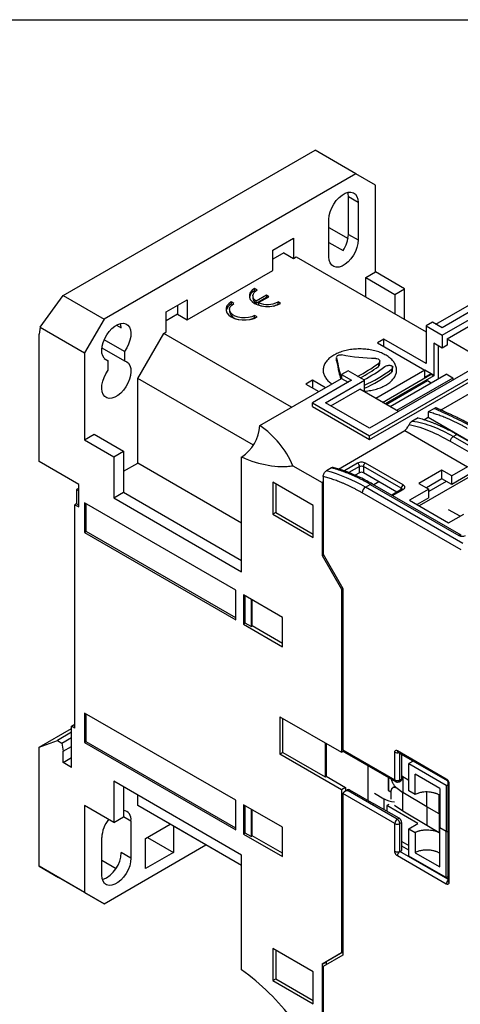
# Model space of a CAD drawing. Header units: inches. Extents: x 0.5 to 21.5, y 0.5 to 16.5.
# Tile 11 of 16: x 17 to 18.9, y 12.3 to 16.5. Entities that reach past the tile are written whole.
import ezdxf

# ---------------------------------------------------------------- set-up
doc = ezdxf.new("R2010")
doc.units = ezdxf.units.IN
doc.header["$LTSCALE"] = 2
doc.header["$MEASUREMENT"] = 0
doc.layers.add('TEXT', color=140, linetype='Continuous', lineweight=25)

msp = doc.modelspace()

# ---------------------------------------------------------------- linework, layer by layer
for p, q in [((17.1761, 15.3165), (18.2562, 15.9401)), ((18.4314, 15.8389), (18.2562, 15.9401)), ((18.4314, 15.8389), (17.3513, 15.2154)), ((18.515, 15.7907), (18.4314, 15.8389)), ((18.515, 15.4178), (18.515, 15.7907)), ((18.4412, 15.716), (18.3994, 15.7401)), ((18.3994, 15.5793), (18.3994, 15.7401)), ((18.4412, 15.716), (18.4412, 15.5552)), ((18.3159, 15.4829), (18.3159, 15.6436)), ((18.3159, 15.6083), (18.3976, 15.5611)), ((18.0751, 15.5111), (18.1642, 15.5625)), ((18.1642, 15.5625), (18.1642, 15.4757)), ((18.3159, 15.5444), (18.3762, 15.5096)), ((18.3994, 15.5793), (18.4412, 15.5552)), ((18.0751, 15.4243), (18.0751, 15.5111)), ((18.1224, 15.4998), (18.0751, 15.4725)), ((18.1224, 15.4998), (18.1642, 15.4757)), ((18.1642, 15.4757), (18.1753, 15.4821)), ((18.1753, 15.4821), (18.7321, 15.1607)), ((17.7076, 15.2121), (18.0751, 15.4243)), ((18.4732, 15.3937), (18.515, 15.4178)), ((18.6402, 15.3455), (18.515, 15.4178)), ((18.4732, 15.3102), (18.4732, 15.3937)), ((18.4732, 15.3937), (18.5985, 15.3214)), ((18.7739, 15.1945), (19.1109, 15.389)), ((18.0083, 15.3407), (17.9972, 15.3471)), ((17.9972, 15.3471), (17.9972, 15.3375)), ((18.0007, 15.3354), (17.9972, 15.3375)), ((18.5985, 15.3214), (18.6402, 15.3455)), ((18.6402, 15.2137), (18.6402, 15.3455)), ((17.0778, 15.1804), (17.1761, 15.3165)), ((17.1761, 15.3165), (17.3513, 15.2154)), ((17.6185, 15.2475), (17.7076, 15.2989)), ((17.7076, 15.2989), (17.7076, 15.2121)), ((17.9081, 15.2828), (17.8969, 15.2893)), ((17.8969, 15.2893), (17.8969, 15.2796)), ((17.9898, 15.315), (17.9898, 15.3053)), ((18.0473, 15.3182), (18.0031, 15.2927)), ((18.0473, 15.3085), (18.0031, 15.283)), ((18.0031, 15.283), (18.0031, 15.2927)), ((18.0142, 15.2863), (18.0584, 15.3118)), ((18.0584, 15.3118), (18.0473, 15.3182)), ((18.0473, 15.3182), (18.0473, 15.3085)), ((18.05, 15.3069), (18.0473, 15.3085)), ((18.1085, 15.2828), (18.0974, 15.2893)), ((18.0974, 15.2796), (18.0974, 15.2893)), ((18.5985, 15.3214), (18.5985, 15.2378)), ((17.6185, 15.1607), (17.6185, 15.2475)), ((17.6659, 15.2748), (17.6659, 15.2362)), ((17.8896, 15.2571), (17.8896, 15.2475)), ((17.9005, 15.2776), (17.8969, 15.2796)), ((18.0142, 15.2863), (18.0142, 15.2766)), ((18.0995, 15.2784), (18.0974, 15.2796)), ((18.9687, 15.2748), (18.8017, 15.1784)), ((17.3513, 15.2154), (17.2678, 15.0707)), ((17.6659, 15.2362), (17.6185, 15.2089)), ((17.6659, 15.2362), (17.7076, 15.2121)), ((18.0083, 15.225), (17.9972, 15.2314)), ((17.9972, 15.2218), (17.9972, 15.2314)), ((17.9993, 15.2205), (17.9972, 15.2218)), ((18.8017, 15.1463), (18.9687, 15.2427)), ((18.8223, 15.1305), (18.9687, 15.2151)), ((17.0778, 15.1804), (17.0729, 15.1511)), ((17.0778, 15.1804), (17.2678, 15.0707)), ((17.4042, 15.1896), (17.4251, 15.1776)), ((18.7599, 15.2025), (18.7321, 15.1864)), ((18.7321, 15.1864), (18.8017, 15.1463)), ((18.7321, 15.1864), (18.7321, 15.0257)), ((18.8017, 15.1784), (18.7599, 15.2025)), ((17.0729, 14.6046), (17.0729, 15.1511)), ((17.439, 15.0773), (17.3521, 15.1274)), ((17.4961, 14.9614), (17.6074, 15.1543)), ((17.6074, 15.1543), (17.6185, 15.1607)), ((18.1558, 14.8377), (17.6074, 15.1543)), ((18.4899, 14.7156), (19.2137, 15.1334)), ((19.158, 15.1334), (18.4899, 14.7477)), ((18.5511, 15.1302), (18.5233, 15.1141)), ((18.7321, 15.0257), (18.5511, 15.1302)), ((18.5511, 15.098), (18.5511, 15.1302)), ((18.8017, 15.1463), (18.8017, 15.0916)), ((18.8223, 15.1305), (18.9876, 15.035)), ((18.8223, 15.1305), (18.8223, 15.1035)), ((17.3423, 15.0926), (17.439, 15.0368)), ((18.4899, 14.6995), (19.2137, 15.1173)), ((18.5233, 15.1141), (18.7265, 14.9968)), ((18.7655, 15.1125), (18.7655, 14.9743)), ((18.8017, 15.0916), (18.7655, 15.1125)), ((18.7861, 14.9605), (18.7861, 15.1006)), ((18.8223, 15.1035), (18.8017, 15.0916)), ((17.2678, 15.0707), (17.2678, 14.6978)), ((17.3521, 15.0471), (17.3694, 15.0371)), ((17.3694, 14.9966), (17.3694, 15.0371)), ((17.439, 15.0773), (17.439, 15.0368)), ((18.3477, 15.0511), (18.3477, 15.038)), ((18.3479, 15.0492), (18.348, 15.0511)), ((18.3479, 15.0361), (18.3479, 15.0492)), ((18.3479, 15.038), (18.3479, 15.0361)), ((18.398, 14.9936), (18.3702, 14.9775)), ((18.4676, 14.9534), (18.398, 14.9936)), ((18.7265, 14.9968), (18.5163, 14.8754)), ((18.5275, 15.0256), (18.5275, 15.0126)), ((18.5332, 15.0222), (18.5332, 15.0352)), ((18.5832, 15.0001), (18.5832, 14.9869)), ((18.5889, 14.9959), (18.5889, 15.0091)), ((18.7265, 14.9646), (18.7265, 14.9968)), ((18.7544, 14.9807), (18.7265, 14.9968)), ((17.9921, 14.675), (17.4961, 14.9614)), ((17.4961, 14.5981), (17.4961, 14.9614)), ((18.0192, 14.7588), (18.3702, 14.9614)), ((18.2449, 14.9534), (18.2171, 14.9373)), ((18.412, 14.9534), (18.2449, 14.857)), ((18.3006, 14.9212), (18.2449, 14.9534)), ((18.2449, 14.9534), (18.2449, 14.9212)), ((18.3006, 14.857), (18.4676, 14.9534)), ((18.3692, 14.9605), (18.3688, 14.9614)), ((18.3688, 14.9614), (18.3688, 14.9606)), ((18.3702, 14.9775), (18.412, 14.9534)), ((18.3702, 14.9775), (18.3702, 14.9614)), ((18.3702, 14.9614), (18.398, 14.9454)), ((18.4676, 14.9035), (18.4676, 14.9534)), ((18.5454, 14.8586), (18.7543, 14.9792)), ((18.7655, 14.9727), (18.5566, 14.8521)), ((18.5608, 14.8497), (18.7377, 14.9518)), ((18.5775, 14.8401), (18.8184, 14.9791)), ((18.8462, 14.963), (18.6053, 14.824)), ((18.7544, 14.9807), (18.7265, 14.9646)), ((18.7377, 14.9518), (18.7543, 14.9421)), ((18.7543, 14.9792), (18.7544, 14.9807)), ((18.7543, 14.9792), (18.7655, 14.9727)), ((18.7655, 14.9743), (18.7544, 14.9807)), ((18.7655, 14.9743), (18.7655, 14.9727)), ((18.7975, 14.8272), (19.0314, 14.9622)), ((18.8462, 14.963), (18.8184, 14.9791)), ((18.8498, 14.9554), (18.8462, 14.963)), ((18.2171, 14.9373), (18.2727, 14.9052)), ((18.3245, 14.8432), (18.4483, 14.9146)), ((18.6137, 14.8192), (18.4483, 14.9146)), ((18.2449, 14.857), (18.4899, 14.7156)), ((18.2449, 14.8409), (18.2449, 14.857)), ((18.2449, 14.8409), (18.4899, 14.6995)), ((18.4899, 14.7477), (18.3006, 14.857)), ((18.7678, 14.8326), (18.7414, 14.8173)), ((18.8183, 14.8153), (18.7975, 14.8272)), ((18.6978, 14.7922), (18.6714, 14.7769)), ((18.7228, 14.7841), (18.741, 14.7946)), ((18.7414, 14.8173), (18.741, 14.7946)), ((18.741, 14.7946), (19.2541, 14.4984)), ((17.2678, 14.6978), (17.3095, 14.7219)), ((17.2678, 14.6978), (17.393, 14.6255)), ((17.3095, 14.7219), (17.4348, 14.6496)), ((18.3563, 14.5726), (18.6416, 14.7373)), ((18.4899, 14.6995), (18.4899, 14.7156)), ((18.6416, 14.7373), (18.9097, 14.5825)), ((18.8488, 14.7122), (18.8644, 14.7212)), ((19.2285, 14.493), (18.8488, 14.7122)), ((18.8644, 14.7212), (19.258, 14.494)), ((18.8352, 14.6921), (19.2123, 14.4743)), ((17.393, 14.6255), (17.4348, 14.6496)), ((17.393, 14.6255), (17.393, 14.4487)), ((17.4348, 14.6496), (17.4348, 14.4728)), ((17.9415, 14.1321), (17.9415, 14.6242)), ((17.2427, 14.5065), (17.0729, 14.6046)), ((17.4348, 14.5628), (17.4961, 14.5981)), ((17.9415, 14.341), (17.4961, 14.5981)), ((18.1615, 14.5869), (18.2867, 14.5147)), ((18.3264, 14.5778), (18.3048, 14.5653)), ((18.4384, 14.5979), (18.3818, 14.5653)), ((18.4468, 14.5836), (18.4007, 14.5571)), ((18.4468, 14.5565), (18.4468, 14.5836)), ((18.6258, 14.4899), (18.4635, 14.5836)), ((18.4635, 14.5836), (18.4635, 14.5564)), ((18.6341, 14.5042), (18.4718, 14.5979)), ((18.9097, 14.5825), (18.8421, 14.5435)), ((18.2909, 14.5406), (18.2909, 14.2069)), ((18.4468, 14.5565), (18.4281, 14.5457)), ((18.6068, 14.4731), (18.4635, 14.5564)), ((18.8003, 14.5676), (18.7017, 14.5106)), ((18.9117, 14.5355), (18.7023, 14.4147)), ((18.8003, 14.5299), (18.7343, 14.4918)), ((18.8421, 14.5435), (18.8003, 14.5676)), ((18.8003, 14.5299), (18.8003, 14.5676)), ((18.8421, 14.5057), (18.8003, 14.5299)), ((18.9261, 14.5542), (18.8421, 14.5057)), ((18.8421, 14.5057), (18.8421, 14.5435)), ((17.2427, 14.4899), (17.2329, 14.4843)), ((17.2427, 14.4101), (17.2427, 14.5065)), ((18.0751, 14.5163), (18.0751, 14.3788)), ((18.2477, 14.4166), (18.0751, 14.5163)), ((18.0873, 14.5092), (18.0873, 14.3858)), ((18.2909, 14.5171), (18.2867, 14.5147)), ((18.2867, 14.5147), (18.2867, 14.202)), ((18.4718, 14.4946), (18.493, 14.5068)), ((18.8894, 14.2535), (18.4718, 14.4946)), ((18.493, 14.5068), (18.8727, 14.2876)), ((18.8825, 14.2886), (18.5028, 14.5078)), ((18.5302, 14.5176), (18.508, 14.5048)), ((18.6256, 14.4837), (18.6258, 14.4899)), ((18.7017, 14.5106), (18.7435, 14.4865)), ((18.8179, 14.5197), (18.7437, 14.4769)), ((17.2427, 14.4786), (17.2329, 14.4843)), ((17.2329, 14.4843), (17.2329, 14.4237)), ((17.393, 14.4487), (17.4348, 14.4728)), ((17.393, 14.4487), (17.9415, 14.1321)), ((17.4348, 14.4728), (17.9415, 14.1803)), ((18.882, 14.2256), (18.4579, 14.4705)), ((18.6282, 14.4855), (18.5848, 14.4605)), ((18.5883, 14.4585), (18.6341, 14.4849)), ((18.7435, 14.4865), (18.6606, 14.4387)), ((18.7446, 14.4494), (18.6934, 14.4198)), ((18.7446, 14.4494), (18.7435, 14.4865)), ((17.2329, 14.4237), (17.226, 14.4197)), ((17.226, 13.4617), (17.226, 14.4197)), ((17.226, 14.4197), (17.2427, 14.4101)), ((17.2427, 14.418), (17.2329, 14.4237)), ((17.9164, 14.0533), (17.2678, 14.4278)), ((17.2678, 14.4278), (17.2678, 14.3008)), ((17.2746, 14.3047), (17.2746, 14.4238)), ((18.2477, 14.2792), (18.2477, 14.4166)), ((18.6606, 14.4387), (18.8288, 14.3416)), ((18.0873, 14.3858), (18.0751, 14.3788)), ((18.0751, 14.3788), (18.2477, 14.2792)), ((18.0873, 14.3858), (18.2477, 14.2932)), ((18.8776, 14.3698), (18.8281, 14.3981)), ((18.8288, 14.3416), (18.8936, 14.379)), ((17.2746, 14.3047), (17.2678, 14.3008)), ((17.2678, 14.3008), (17.9164, 13.9263)), ((17.9164, 13.9342), (17.2746, 14.3047)), ((18.2919, 14.205), (18.2867, 14.202)), ((18.2867, 14.202), (18.3702, 14.0574)), ((18.2909, 14.2069), (18.3758, 14.0598)), ((17.9164, 13.9263), (17.9164, 14.0533)), ((18.1169, 13.936), (17.9498, 14.0324)), ((17.9498, 14.0324), (17.9498, 13.907)), ((17.9567, 13.911), (17.9567, 14.0285)), ((18.3754, 14.0604), (18.3702, 14.0574)), ((18.3702, 14.0574), (18.3702, 13.3574)), ((18.3758, 14.0598), (18.3758, 13.3679)), ((17.9817, 14.014), (17.9817, 13.8965)), ((17.987, 13.8996), (17.987, 14.0109)), ((17.9567, 13.911), (17.9498, 13.907)), ((17.9498, 13.907), (18.1169, 13.8106)), ((17.9817, 13.8965), (17.9567, 13.911)), ((17.9817, 13.8965), (17.987, 13.8996)), ((18.1169, 13.8247), (17.987, 13.8996)), ((18.1169, 13.8106), (18.1169, 13.936)), ((17.9164, 13.1516), (17.2678, 13.526)), ((17.2678, 13.526), (17.2678, 13.3991)), ((17.2746, 13.403), (17.2746, 13.5221)), ((17.2121, 13.4698), (17.226, 13.4778)), ((18.1057, 13.51), (18.3702, 13.3574)), ((18.1057, 13.51), (18.1057, 13.3493)), ((18.1179, 13.3563), (18.1179, 13.503)), ((17.0729, 13.3798), (17.2121, 13.4601)), ((17.2121, 13.4433), (17.1515, 13.4083)), ((17.2121, 13.293), (17.2121, 13.4698)), ((17.226, 13.4617), (17.2121, 13.4698)), ((17.0729, 13.3798), (17.1515, 13.4083)), ((17.1515, 13.4083), (17.171, 13.3971)), ((17.171, 13.3971), (17.2121, 13.4208)), ((17.171, 13.3971), (17.1759, 13.3621)), ((17.2746, 13.403), (17.2678, 13.3991)), ((17.2678, 13.3991), (17.9164, 13.0246)), ((17.9164, 13.0325), (17.2746, 13.403)), ((18.2988, 13.3986), (18.2988, 13.2519)), ((18.3034, 13.3959), (18.3034, 13.2545)), ((17.0729, 12.8686), (17.0729, 13.3798)), ((17.1759, 13.3621), (17.2121, 13.383)), ((17.1759, 13.3139), (17.1759, 13.3621)), ((18.1179, 13.3563), (18.1057, 13.3493)), ((18.3702, 13.1966), (18.1057, 13.3493)), ((18.1179, 13.3563), (18.2988, 13.2519)), ((18.3702, 13.3574), (18.378, 13.3619)), ((18.3758, 13.3675), (18.5981, 13.2391)), ((18.3826, 13.3582), (18.6013, 13.2319)), ((18.5981, 13.2391), (18.5981, 13.3581)), ((18.6092, 13.3645), (18.8188, 13.2435)), ((18.6125, 13.3573), (18.8221, 13.2363)), ((18.62, 13.2389), (18.62, 13.353)), ((18.6275, 13.2427), (18.6275, 13.3486)), ((17.1759, 13.3139), (17.2121, 13.3348)), ((17.2121, 13.293), (17.1759, 13.3139)), ((18.6769, 13.3201), (18.6583, 13.309)), ((18.6583, 13.309), (18.8188, 13.2163)), ((18.6583, 13.1921), (18.6583, 13.309)), ((18.4829, 13.3003), (18.4829, 13.1506)), ((18.791, 13.2023), (18.6852, 13.2634)), ((18.6852, 13.1766), (18.6852, 13.2634)), ((17.9415, 12.9169), (17.393, 13.2335)), ((17.393, 13.2335), (17.393, 13.0567)), ((18.2988, 13.2519), (18.3034, 13.2545)), ((18.3034, 13.2545), (18.3869, 13.2063)), ((18.5691, 13.2505), (18.5691, 13.1965)), ((18.5725, 13.1917), (18.5725, 13.2485)), ((18.6162, 13.2315), (18.624, 13.2353)), ((18.62, 13.2389), (18.6275, 13.2427)), ((18.6583, 13.2367), (18.6275, 13.2545)), ((18.6327, 13.2515), (18.6327, 13.1854)), ((18.8253, 13.2307), (18.8253, 12.8054)), ((18.8299, 13.2242), (18.8299, 12.799)), ((17.4348, 13.2094), (17.4348, 13.0808)), ((18.3869, 13.2063), (18.3702, 13.1966)), ((18.3702, 13.1966), (18.3702, 12.4966)), ((18.5981, 13.0518), (18.3758, 13.1801)), ((18.3758, 13.1797), (18.3758, 12.4878)), ((18.3956, 13.1971), (18.3818, 13.1886)), ((18.3869, 13.2063), (18.3869, 13.1917)), ((18.4036, 13.1964), (18.3976, 13.1927)), ((18.6088, 13.0708), (18.3976, 13.1927)), ((18.4036, 13.1964), (18.5086, 13.1358)), ((18.5108, 13.1821), (18.5517, 13.1584)), ((18.5829, 13.1857), (18.5725, 13.1917)), ((18.5829, 13.1558), (18.5829, 13.1888)), ((18.5992, 13.2115), (18.5902, 13.2063)), ((18.6078, 13.2032), (18.6327, 13.1854)), ((18.7353, 13.1241), (18.6327, 13.1854)), ((18.6327, 13.1045), (18.6327, 13.1854)), ((18.6852, 13.1766), (18.6583, 13.1921)), ((18.7353, 13.1241), (18.7353, 13.1871)), ((18.791, 13.2023), (18.791, 13.0341)), ((18.8188, 13.2163), (18.8253, 13.2165)), ((18.8188, 13.2163), (18.8188, 13.018)), ((17.4961, 13.129), (17.4961, 13.174)), ((17.9164, 13.0246), (17.9164, 13.1516)), ((18.6162, 13.0751), (18.5086, 13.1358)), ((18.5517, 13.1584), (18.5517, 13.1115)), ((18.7882, 13.0936), (18.7882, 13.1745)), ((17.393, 13.0567), (17.2678, 13.129)), ((17.2678, 13.129), (17.2678, 12.7561)), ((17.9415, 12.8719), (17.4961, 13.129)), ((17.6074, 13.0647), (17.4961, 13.129)), ((18.1169, 13.0359), (17.9498, 13.1323)), ((17.9498, 13.1323), (17.9498, 13.0069)), ((17.9567, 13.0109), (17.9567, 13.1284)), ((17.9817, 13.1139), (17.9817, 12.9964)), ((17.987, 12.9995), (17.987, 13.1108)), ((18.5726, 13.134), (18.5641, 13.129)), ((18.6969, 13.0524), (18.5641, 13.129)), ((18.5641, 13.129), (18.5641, 13.1045)), ((18.6327, 13.1045), (18.5972, 13.1298)), ((18.7353, 13.0432), (18.6327, 13.1045)), ((18.7882, 13.0936), (18.7353, 13.1241)), ((18.7353, 13.1241), (18.7353, 13.0432)), ((18.791, 13.0912), (18.7882, 13.0936)), ((18.7882, 13.0936), (18.7882, 13.0126)), ((18.7882, 13.0936), (18.791, 13.0919)), ((17.393, 13.0567), (17.4348, 13.0808)), ((17.4348, 13.0824), (17.4668, 13.0639)), ((17.4668, 13.0639), (17.4668, 12.9032)), ((17.9415, 12.8718), (17.6074, 13.0647)), ((18.5981, 12.9328), (18.5981, 13.0518)), ((18.6088, 13.0708), (18.6162, 13.0751)), ((18.6275, 13.0559), (18.62, 13.0515)), ((18.62, 12.9326), (18.62, 13.0515)), ((18.6275, 12.9369), (18.6275, 13.0559)), ((18.6583, 13.0293), (18.6969, 13.0524)), ((17.5295, 12.9875), (17.6353, 13.0486)), ((17.6492, 13.0406), (17.6492, 12.9281)), ((17.9567, 13.0109), (17.9498, 13.0069)), ((17.9817, 12.9964), (17.9567, 13.0109)), ((18.1169, 12.9105), (18.1169, 13.0359)), ((18.6583, 12.9125), (18.6583, 13.0293)), ((18.6583, 13.0293), (18.6852, 13.0137)), ((18.6852, 13.0137), (18.6852, 12.9269)), ((18.7882, 13.0126), (18.7353, 13.0432)), ((18.8188, 13.018), (18.791, 13.0341)), ((18.791, 12.8659), (18.791, 13.0341)), ((18.8188, 13.018), (18.8253, 13.0182)), ((18.8188, 12.8198), (18.8188, 13.018)), ((17.3415, 12.8308), (17.3415, 12.9916)), ((17.5295, 12.859), (17.5295, 12.9875)), ((17.5378, 12.9924), (17.6492, 12.9281)), ((17.9498, 13.0069), (18.1169, 12.9105)), ((17.9817, 12.9964), (17.987, 12.9995)), ((18.1169, 12.9245), (17.987, 12.9995)), ((18.6275, 12.9752), (18.6583, 12.9575)), ((17.3513, 12.7079), (17.7884, 12.9602)), ((17.4668, 12.9032), (17.4251, 12.9273)), ((17.6492, 12.9281), (17.5295, 12.859)), ((18.62, 12.9326), (18.6275, 12.9369)), ((18.8253, 12.814), (18.62, 12.9326)), ((18.6583, 12.9376), (18.6275, 12.9553)), ((18.6852, 12.9269), (18.791, 12.8659)), ((18.791, 12.9235), (18.7882, 12.9258)), ((17.3415, 12.8951), (17.4031, 12.8596)), ((17.9415, 12.4248), (17.9415, 12.9169)), ((18.8188, 12.7925), (18.6092, 12.9135)), ((18.8188, 12.8198), (18.6583, 12.9125)), ((17.2678, 12.7561), (17.0729, 12.8686)), ((17.0729, 12.8686), (17.1564, 12.8204)), ((17.3513, 12.7079), (17.1564, 12.8204)), ((18.8253, 12.8235), (18.8188, 12.8198)), ((17.2678, 12.7561), (17.3513, 12.7079)), ((18.2477, 12.4162), (18.0751, 12.5159)), ((18.0751, 12.5159), (18.0751, 12.3785)), ((18.0873, 12.5089), (18.0873, 12.3855)), ((18.3702, 12.4966), (18.2867, 12.4484)), ((18.3758, 12.4878), (18.2909, 12.4388)), ((18.3758, 12.4998), (18.3034, 12.458)), ((18.3758, 12.4998), (18.3702, 12.4966)), ((18.2867, 12.4484), (18.3034, 12.458)), ((18.2867, 12.4484), (18.2867, 12.1358)), ((18.2909, 12.4388), (18.2909, 12.105)), ((18.3034, 12.458), (18.3034, 12.446)), ((18.0751, 12.3785), (18.0873, 12.3855)), ((18.0751, 12.3785), (18.2477, 12.2788)), ((18.0873, 12.3855), (18.2477, 12.2929)), ((18.2477, 12.2788), (18.2477, 12.4162))]:
    msp.add_line(p, q)
at = {"flags": 128}
for points in [[(18.3159, 15.6436), (18.3173, 15.6595), (18.3213, 15.6762), (18.3279, 15.6931), (18.3366, 15.7094), (18.3472, 15.7244), (18.3592, 15.7374), (18.372, 15.748), (18.3851, 15.7555), (18.3979, 15.7598), (18.4099, 15.7605), (18.4205, 15.7578), (18.4292, 15.7516), (18.4358, 15.7423), (18.4398, 15.7302), (18.4412, 15.716)], [(18.3994, 15.7401), (18.3981, 15.7543), (18.3967, 15.7595)], [(18.4412, 15.5552), (18.4398, 15.5394), (18.4358, 15.5227), (18.4292, 15.5058), (18.4205, 15.4895), (18.4099, 15.4745), (18.3979, 15.4614), (18.3851, 15.4509), (18.372, 15.4434), (18.3592, 15.4391), (18.3472, 15.4383), (18.3366, 15.4411), (18.3279, 15.4473), (18.3213, 15.4566), (18.3173, 15.4687), (18.3159, 15.4829)], [(17.9972, 15.3471), (17.9862, 15.3392), (17.9785, 15.33), (17.9746, 15.3201), (17.9746, 15.3099), (17.9785, 15.3), (17.9862, 15.2908), (17.9972, 15.2828), (18.0109, 15.2765), (18.0268, 15.2721), (18.044, 15.2698), (18.0616, 15.2698), (18.0788, 15.2721), (18.0947, 15.2765), (18.1085, 15.2828)], [(18.0031, 15.2927), (17.9969, 15.2982), (17.9926, 15.3043), (17.9903, 15.3107), (17.99, 15.3173), (17.9917, 15.3237), (17.9954, 15.3299), (18.001, 15.3357), (18.0083, 15.3407)], [(17.8969, 15.2893), (17.8859, 15.2813), (17.8783, 15.2721), (17.8744, 15.2622), (17.8744, 15.252), (17.8783, 15.2421), (17.8859, 15.2329), (17.8969, 15.225), (17.9107, 15.2186), (17.9266, 15.2142), (17.9438, 15.212), (17.9614, 15.212), (17.9786, 15.2142), (17.9945, 15.2186), (18.0083, 15.225)], [(17.9972, 15.2314), (17.9852, 15.226), (17.9714, 15.2224), (17.9564, 15.2208), (17.9413, 15.2214), (17.9268, 15.224), (17.9138, 15.2285), (17.903, 15.2347), (17.8952, 15.2422), (17.8906, 15.2506), (17.8897, 15.2593), (17.8925, 15.2679), (17.8987, 15.2759), (17.9081, 15.2828)], [(18.0142, 15.2766), (18.0238, 15.2731), (18.0293, 15.2716)], [(17.9761, 15.2137), (17.9852, 15.2164), (17.9972, 15.2218)], [(17.3694, 15.0371), (17.3595, 15.0408), (17.3516, 15.0477), (17.3458, 15.0575), (17.3424, 15.0698), (17.3416, 15.084), (17.3434, 15.0997), (17.3477, 15.116), (17.3544, 15.1325), (17.3631, 15.1482), (17.3736, 15.1628), (17.3853, 15.1754), (17.3978, 15.1856), (17.4106, 15.193), (17.4231, 15.1972), (17.4348, 15.1981), (17.4452, 15.1956), (17.454, 15.1899), (17.4606, 15.1812), (17.465, 15.1698), (17.4668, 15.1563), (17.466, 15.1411), (17.4626, 15.1249), (17.4568, 15.1085), (17.4488, 15.0923), (17.439, 15.0773)], [(17.4251, 15.1776), (17.4237, 15.1916), (17.4224, 15.197)], [(17.439, 15.0368), (17.4488, 15.0331), (17.4568, 15.0262), (17.4626, 15.0164), (17.466, 15.0041), (17.4668, 14.9899), (17.465, 14.9742), (17.4606, 14.9579), (17.454, 14.9414), (17.4452, 14.9256), (17.4348, 14.9111), (17.4231, 14.8985), (17.4106, 14.8883), (17.3978, 14.8809), (17.3853, 14.8767), (17.3736, 14.8758), (17.3631, 14.8783), (17.3544, 14.884), (17.3477, 14.8927), (17.3434, 14.904), (17.3416, 14.9176), (17.3424, 14.9328), (17.3458, 14.949), (17.3516, 14.9654), (17.3595, 14.9816), (17.3694, 14.9966)], [(18.3844, 14.5634), (18.3835, 14.5642), (18.3818, 14.5653)], [(17.4668, 12.9032), (17.4655, 12.8873), (17.4614, 12.8706), (17.4549, 12.8537), (17.4461, 12.8374), (17.4355, 12.8224), (17.4235, 12.8094), (17.4107, 12.7989), (17.3976, 12.7913), (17.3848, 12.787), (17.3729, 12.7863), (17.3623, 12.7891), (17.3535, 12.7952), (17.347, 12.8046), (17.3429, 12.8166), (17.3415, 12.8308)]]:
    msp.add_lwpolyline(points, dxfattribs=at)
for centre, radius, start, end in [((18.2678, 15.5845), 0.1317, 325.3395, 357.7352), ((18.014, 15.3005), 0.0406, 114.4853, 166.2721), ((18.0181, 15.3071), 0.0284, 183.4806, 237.8894), ((18.0526, 15.3767), 0.0982, 247.0108, 297.1382), ((17.9138, 15.2427), 0.0406, 114.4853, 166.2721), ((17.9333, 15.2586), 0.045, 194.2731, 264.7231), ((18.0589, 15.3488), 0.0792, 282.6922, 299.0537), ((18.1544, 15.5235), 0.6222, 297.1954, 306.8473), ((18.1385, 15.5362), 0.6523, 298.5649, 306.6059), ((18.1843, 15.5062), 0.6182, 296.9523, 306.8829), ((18.2297, 15.4669), 0.5855, 293.9761, 307.133), ((18.2221, 15.4669), 0.6006, 294.1287, 306.952), ((17.8504, 14.7665), 0.169, 302.6055, 357.3945), ((17.7956, 14.4289), 0.3985, 23.3576, 55.8747), ((18.8655, 14.6863), 0.0308, 122.9337, 169.184), ((18.4286, 14.5826), 0.0182, 3.2297, 57.3477), ((18.4816, 14.5826), 0.0182, 122.6523, 176.7703), ((18.1225, 13.9022), 0.6877, 59.478, 74.6342), ((18.4881, 14.4691), 0.0303, 122.6055, 177.3945), ((18.4987, 14.4993), 0.00946, 64.1284, 127.1821), ((18.644, 14.4889), 0.0182, 122.6523, 176.7703), ((18.6307, 14.4802), 0.00583, 53.7667, 114.9229), ((18.8784, 14.2798), 0.00973, 65.1767, 126.2242), ((18.6092, 13.3797), 0.0243, 242.6789, 283.0295), ((18.6167, 13.3636), 0.00758, 172.8844, 235.8034), ((18.6058, 13.2383), 0.0078, 173.8407, 234.6923), ((18.6092, 13.2607), 0.0243, 242.6993, 296.146), ((18.612, 13.2382), 0.00802, 302.3403, 4.7414), ((18.8263, 13.2426), 0.00757, 172.8551, 236.0989), ((18.8329, 13.2312), 0.00756, 183.7666, 247.1633), ((17.4288, 13.0704), 0.0385, 350.2268, 81.0963), ((17.4772, 12.9853), 0.1358, 141.6354, 177.3364), ((18.6224, 13.0506), 0.0243, 123.85, 177.3048), ((18.6092, 13.0734), 0.0243, 242.6993, 296.146), ((18.5942, 13.0495), 0.0258, 4.4698, 55.5302), ((17.2985, 12.9294), 0.1266, 291.1866, 359.0244), ((18.6092, 12.9544), 0.0243, 242.6993, 296.146), ((18.6335, 12.9124), 0.0243, 123.85, 177.3048), ((18.8431, 12.7914), 0.0243, 136.9708, 177.3248), ((18.8329, 12.8059), 0.00758, 184.1998, 247.1204), ((17.3286, 11.5828), 1.0414, 36.8961, 53.9531)]:
    msp.add_arc(centre, radius, start, end)
for centre, major_axis, ratio, start_param, end_param in [((18.4551, 14.5516), (0.0118, 0), 0.579511, 0.78734, 2.357832), ((18.3869, 13.3615), (-0.0079, 0.0136), 0.577381, 0.786089, 0.820995), ((18.398, 13.3675), (0.0223, -0.0003), 0.587367, 3.168084, 3.953563), ((18.398, 13.1801), (0.0223, 0.0003), 0.56722, 1.579821, 3.115711), ((18.3869, 13.1732), (-0.0079, 0.0136), 0.577381, 0.751182, 0.786089), ((18.4036, 13.1835), (-0.0079, 0.0136), 0.577381, 5.498478, 6.300652), ((18.5809, 13.1965), (0.0118, 0.0001), 0.580303, 3.138948, 3.924346), ((18.6231, 13.1843), (-0.0198, 0.034), 0.575363, 0.335729, 0.445031), ((18.6074, 13.1909), (0.0787, 0.0004), 0.580303, 3.924346, 4.580012)]:
    msp.add_ellipse(centre, major_axis=major_axis, ratio=ratio, start_param=start_param, end_param=end_param)
for points, knots in [([(18.4676, 14.9068), (18.4702, 14.9069), (18.4817, 14.9074), (18.5013, 14.9109), (18.5256, 14.9171), (18.5449, 14.9247), (18.5622, 14.9336), (18.5772, 14.944), (18.5908, 14.9572), (18.6002, 14.9716), (18.6054, 14.9867), (18.6061, 15.0021), (18.6023, 15.0173), (18.5941, 15.0319), (18.5819, 15.0456), (18.5657, 15.0579), (18.5463, 15.0684), (18.5241, 15.0769), (18.4997, 15.0831), (18.4739, 15.0869), (18.4473, 15.0881), (18.4207, 15.0867), (18.3949, 15.0828), (18.3707, 15.0764), (18.3513, 15.0689), (18.3408, 15.0632), (18.3368, 15.0611)], [0, 0, 0, 0, 0.013069, 0.057427, 0.101785, 0.146144, 0.173848, 0.218206, 0.262564, 0.306922, 0.351281, 0.395639, 0.439997, 0.484355, 0.528714, 0.573072, 0.61743, 0.661788, 0.706146, 0.750505, 0.794863, 0.839221, 0.883579, 0.927938, 0.972296, 1, 1, 1, 1]), ([(18.3368, 15.0611), (18.3308, 15.0573), (18.3189, 15.0497), (18.3056, 15.0363), (18.2961, 15.022), (18.2909, 15.0069), (18.2902, 14.9915), (18.2939, 14.9762), (18.3022, 14.9616), (18.3137, 14.9485), (18.3241, 14.941), (18.3289, 14.9376)], [0, 0, 0, 0, 0.112806, 0.225613, 0.338419, 0.451226, 0.564032, 0.676839, 0.789645, 0.902452, 1, 1, 1, 1]), ([(18.3479, 15.0361), (18.3514, 15.0198), (18.3574, 14.9912), (18.3634, 14.9687), (18.366, 14.959)], [0, 0, 0, 0, 0.572169, 1, 1, 1, 1]), ([(18.3481, 15.0534), (18.3481, 15.0535), (18.3481, 15.0551), (18.35, 15.0575), (18.3536, 15.0604), (18.3587, 15.0623), (18.3646, 15.0629), (18.3685, 15.0623), (18.3702, 15.0621)], [0, 0, 0, 0, 0.016279, 0.234706, 0.398967, 0.613841, 0.828659, 1, 1, 1, 1]), ([(18.5163, 15.0466), (18.52, 15.0465), (18.5234, 15.0458), (18.529, 15.0433), (18.5311, 15.0414), (18.5334, 15.037), (18.5336, 15.0346), (18.5319, 15.0298), (18.5301, 15.0275), (18.5275, 15.0256)], [0, 0, 0, 0, 0.25, 0.25, 0.5, 0.5, 0.75, 0.75, 1, 1, 1, 1]), ([(18.5275, 15.0126), (18.5289, 15.0139), (18.5316, 15.0164), (18.5334, 15.0199), (18.5331, 15.0217), (18.533, 15.0222)], [0, 0, 0, 0, 0.433533, 0.867141, 1, 1, 1, 1]), ([(18.5553, 15.0118), (18.559, 15.0145), (18.564, 15.0165), (18.5742, 15.0182), (18.5793, 15.0179), (18.5867, 15.0148), (18.5889, 15.0122), (18.589, 15.0062), (18.5868, 15.0028), (18.5832, 15.0001)], [0, 0, 0, 0, 0.25, 0.25, 0.5, 0.5, 0.75, 0.75, 1, 1, 1, 1]), ([(18.5832, 14.9869), (18.5845, 14.9881), (18.5873, 14.9905), (18.589, 14.9938), (18.5887, 14.9955), (18.5887, 14.9959)], [0, 0, 0, 0, 0.427188, 0.854581, 1, 1, 1, 1]), ([(18.7775, 14.8338), (18.7774, 14.8339), (18.7765, 14.8344), (18.7743, 14.8346), (18.7711, 14.8343), (18.7689, 14.8331), (18.7678, 14.8326)], [0, 0, 0, 0, 0.06314, 0.37537, 0.691423, 1, 1, 1, 1]), ([(18.7678, 14.8326), (18.7785, 14.8275), (18.7903, 14.8223), (18.8153, 14.8112), (18.8283, 14.8053), (18.8683, 14.7865), (18.8961, 14.7723), (18.9245, 14.7559)], [0, 0, 0, 0, 0.25, 0.25, 0.5, 0.5, 1, 1, 1, 1]), ([(18.9343, 14.7569), (18.9242, 14.7626), (18.9058, 14.773), (18.8811, 14.7857), (18.8617, 14.7953), (18.8479, 14.8018), (18.8384, 14.8062), (18.8312, 14.8094), (18.8226, 14.8133), (18.8107, 14.8187), (18.7941, 14.826), (18.7826, 14.8315), (18.7761, 14.8346)], [0, 0, 0, 0, 0.176768, 0.322596, 0.437855, 0.526051, 0.574768, 0.615669, 0.661937, 0.741331, 0.854282, 1, 1, 1, 1]), ([(18.6978, 14.7922), (18.7016, 14.7911), (18.7094, 14.789), (18.7211, 14.7854), (18.7328, 14.7816), (18.7446, 14.7775), (18.7564, 14.7731), (18.7683, 14.7685), (18.7832, 14.7623), (18.8012, 14.7543), (18.8222, 14.7441), (18.8433, 14.7332), (18.8574, 14.7252), (18.8644, 14.7212)], [0, 0, 0, 0, 0.071483, 0.142906, 0.214293, 0.285672, 0.357067, 0.428504, 0.500009, 0.625059, 0.749982, 0.874917, 1, 1, 1, 1]), ([(18.9088, 14.7469), (18.9048, 14.7492), (18.8967, 14.7538), (18.8846, 14.7603), (18.8726, 14.7666), (18.8605, 14.7726), (18.8485, 14.7784), (18.8365, 14.7838), (18.8214, 14.7903), (18.8035, 14.7975), (18.7826, 14.8051), (18.7619, 14.8118), (18.7482, 14.8155), (18.7414, 14.8173)], [0, 0, 0, 0, 0.071482, 0.142904, 0.214292, 0.28567, 0.357065, 0.428502, 0.500006, 0.625056, 0.74998, 0.874915, 1, 1, 1, 1]), ([(18.6416, 14.7373), (18.6425, 14.7382), (18.6442, 14.7401), (18.6468, 14.7431), (18.6492, 14.7463), (18.6523, 14.7506), (18.656, 14.7563), (18.6585, 14.7611), (18.6597, 14.7635)], [0, 0, 0, 0, 0.1247349, 0.2493323, 0.3742927, 0.5001125, 0.7493393, 1, 1, 1, 1]), ([(18.6714, 14.7769), (18.6709, 14.7766), (18.6698, 14.776), (18.6682, 14.7747), (18.6665, 14.7732), (18.6648, 14.7713), (18.6623, 14.7682), (18.6607, 14.7654), (18.6597, 14.7635)], [0, 0, 0, 0, 0.113168, 0.23461, 0.363785, 0.499857, 0.664648, 1, 1, 1, 1]), ([(18.6597, 14.7635), (18.6753, 14.7604), (18.6905, 14.7563), (18.7203, 14.7466), (18.735, 14.7411), (18.7784, 14.7229), (18.8069, 14.7085), (18.8352, 14.6921)], [0, 0, 0, 0, 0.25, 0.25, 0.5, 0.5, 1, 1, 1, 1]), ([(18.8488, 14.7122), (18.8204, 14.7285), (18.7919, 14.7424), (18.7481, 14.759), (18.7333, 14.7639), (18.703, 14.7718), (18.6875, 14.775), (18.6714, 14.7769)], [0, 0, 0, 0, 0.5, 0.5, 0.75, 0.75, 1, 1, 1, 1]), ([(17.9415, 14.6242), (17.9806, 14.6068), (18.0187, 14.595), (18.0742, 14.5856), (18.0924, 14.5838), (18.1189, 14.5834), (18.1276, 14.5836), (18.1404, 14.5844), (18.1447, 14.5848), (18.1532, 14.5857), (18.1574, 14.5863), (18.1615, 14.5869)], [0, 0, 0, 0, 0.5, 0.5, 0.75, 0.75, 0.875, 0.875, 0.9375, 0.9375, 1, 1, 1, 1]), ([(18.3343, 14.579), (18.3334, 14.5793), (18.3319, 14.5798), (18.3291, 14.5791), (18.3273, 14.5782), (18.3264, 14.5778)], [0, 0, 0, 0, 0.359384, 0.683869, 1, 1, 1, 1]), ([(18.493, 14.5068), (18.4887, 14.5093), (18.4801, 14.5142), (18.4671, 14.5212), (18.4542, 14.5279), (18.4413, 14.5343), (18.4284, 14.5404), (18.4155, 14.5462), (18.4027, 14.5517), (18.3898, 14.5569), (18.377, 14.5617), (18.3643, 14.5662), (18.3516, 14.5704), (18.3389, 14.5743), (18.3305, 14.5766), (18.3264, 14.5778)], [0, 0, 0, 0, 0.076504, 0.153078, 0.229722, 0.306435, 0.383218, 0.460071, 0.536995, 0.613987, 0.69105, 0.768183, 0.845385, 0.922658, 1, 1, 1, 1]), ([(18.5028, 14.5078), (18.4947, 14.5124), (18.4767, 14.5226), (18.4471, 14.5375), (18.4123, 14.5531), (18.374, 14.5679), (18.3477, 14.5754), (18.3343, 14.5792)], [0, 0, 0, 0, 0.143259, 0.317266, 0.522064, 0.757707, 1, 1, 1, 1]), ([(18.4718, 14.5979), (18.4674, 14.6005), (18.4613, 14.6019), (18.4489, 14.6019), (18.4428, 14.6005), (18.4384, 14.5979)], [0, 0, 0, 0, 0.5, 0.5, 1, 1, 1, 1]), ([(18.4468, 14.5836), (18.4489, 14.585), (18.452, 14.5857), (18.4582, 14.5857), (18.4613, 14.585), (18.4635, 14.5836)], [0, 0, 0, 0, 0.5, 0.5, 1, 1, 1, 1]), ([(18.2909, 14.5406), (18.2909, 14.5449), (18.2923, 14.55), (18.2974, 14.5591), (18.301, 14.5631), (18.3048, 14.5653)], [0, 0, 0, 0, 0.5, 0.5, 1, 1, 1, 1]), ([(18.4579, 14.4705), (18.4539, 14.4728), (18.4458, 14.4774), (18.4337, 14.4839), (18.4217, 14.4902), (18.4096, 14.4962), (18.3976, 14.502), (18.3856, 14.5074), (18.3706, 14.5139), (18.3527, 14.521), (18.3319, 14.5285), (18.3113, 14.5351), (18.2977, 14.5388), (18.2909, 14.5406)], [0, 0, 0, 0, 0.071486, 0.142908, 0.214294, 0.28567, 0.357063, 0.4285, 0.500008, 0.625061, 0.749981, 0.874913, 1, 1, 1, 1]), ([(18.6258, 14.4899), (18.6268, 14.4892), (18.6284, 14.4882), (18.6287, 14.4869), (18.6288, 14.4865)], [0, 0, 0, 0, 0.666735, 1, 1, 1, 1]), ([(18.6341, 14.4849), (18.6385, 14.4875), (18.6411, 14.491), (18.6411, 14.4981), (18.6385, 14.5017), (18.6341, 14.5042)], [0, 0, 0, 0, 0.5, 0.5, 1, 1, 1, 1]), ([(18.5981, 13.3581), (18.5981, 13.3586), (18.5981, 13.3597), (18.5984, 13.3611), (18.5989, 13.3626), (18.5998, 13.3642), (18.6013, 13.3654), (18.603, 13.366), (18.605, 13.3661), (18.6071, 13.3656), (18.6085, 13.3649), (18.6092, 13.3645)], [0, 0, 0, 0, 0.079597, 0.159223, 0.240129, 0.368602, 0.500069, 0.628543, 0.760011, 0.879282, 1, 1, 1, 1]), ([(18.6078, 13.2032), (18.6058, 13.2048), (18.602, 13.2078), (18.5958, 13.2152), (18.5907, 13.2236), (18.5869, 13.2324), (18.5848, 13.2381), (18.5845, 13.2411), (18.5844, 13.2417)], [0, 0, 0, 0, 0.196217, 0.367178, 0.632301, 0.796719, 0.956668, 1, 1, 1, 1]), ([(18.6013, 13.232), (18.6013, 13.2319), (18.6024, 13.2311), (18.6051, 13.2302), (18.6078, 13.23), (18.6092, 13.2298)], [0, 0, 0, 0, 0.009959, 0.485006, 1, 1, 1, 1]), ([(18.6092, 13.2298), (18.6112, 13.23), (18.6137, 13.2302), (18.6158, 13.2313), (18.6162, 13.2315)], [0, 0, 0, 0, 0.820793, 1, 1, 1, 1]), ([(18.6275, 13.2427), (18.6273, 13.2411), (18.6271, 13.2388), (18.6257, 13.2366), (18.6247, 13.2356), (18.624, 13.2354), (18.6239, 13.2353)], [0, 0, 0, 0, 0.458573, 0.705099, 0.95736, 1, 1, 1, 1]), ([(18.8188, 13.2435), (18.8193, 13.2432), (18.8202, 13.2427), (18.8216, 13.2415), (18.8232, 13.24), (18.8249, 13.2379), (18.8267, 13.2353), (18.8282, 13.2324), (18.8292, 13.2295), (18.8298, 13.2267), (18.8299, 13.2251), (18.8299, 13.2242)], [0, 0, 0, 0, 0.079597, 0.159223, 0.240129, 0.368602, 0.500069, 0.628543, 0.760011, 0.879282, 1, 1, 1, 1]), ([(18.8221, 13.2363), (18.8221, 13.2363), (18.822, 13.2363), (18.8221, 13.2363), (18.8224, 13.236), (18.8228, 13.2356), (18.8233, 13.2351), (18.8237, 13.2345), (18.824, 13.234), (18.8242, 13.2338)], [0, 0, 0, 0, 0.009664, 0.223842, 0.412211, 0.583137, 0.71075, 0.846681, 1, 1, 1, 1]), ([(18.8242, 13.2338), (18.8244, 13.2334), (18.8247, 13.2328), (18.825, 13.2321), (18.8251, 13.2316), (18.8253, 13.231), (18.8253, 13.2307), (18.8253, 13.2306), (18.8253, 13.2307), (18.8253, 13.2307)], [0, 0, 0, 0, 0.226024, 0.315779, 0.459897, 0.609378, 0.77241, 0.955715, 1, 1, 1, 1]), ([(18.5829, 13.1888), (18.5829, 13.1898), (18.5829, 13.1918), (18.5833, 13.1945), (18.5838, 13.1971), (18.5846, 13.1995), (18.5857, 13.2017), (18.5869, 13.2036), (18.5884, 13.2051), (18.5902, 13.2064), (18.5924, 13.2074), (18.5952, 13.2079), (18.5988, 13.2076), (18.603, 13.2062), (18.6061, 13.2042), (18.6078, 13.2032)], [0, 0, 0, 0, 0.059363, 0.119586, 0.180675, 0.242637, 0.305475, 0.369196, 0.433805, 0.499306, 0.573801, 0.661123, 0.761269, 0.874231, 1, 1, 1, 1]), ([(18.7882, 13.1745), (18.7869, 13.1752), (18.7842, 13.1767), (18.7799, 13.1787), (18.7755, 13.1804), (18.7707, 13.1821), (18.7631, 13.1842), (18.7519, 13.1864), (18.7372, 13.1876), (18.7225, 13.187), (18.71, 13.1851), (18.7, 13.1826), (18.6922, 13.1799), (18.6875, 13.1777), (18.6852, 13.1766)], [0, 0, 0, 0, 0.048405, 0.096436, 0.14435, 0.192409, 0.24087, 0.370365, 0.50004, 0.629536, 0.759214, 0.839638, 0.919498, 1, 1, 1, 1]), ([(18.6275, 13.0559), (18.6275, 13.0566), (18.6274, 13.0579), (18.627, 13.06), (18.6264, 13.0622), (18.6255, 13.0645), (18.6243, 13.0667), (18.623, 13.0688), (18.6215, 13.0707), (18.6198, 13.0725), (18.6181, 13.074), (18.6168, 13.0747), (18.6162, 13.0751)], [0, 0, 0, 0, 0.0965854, 0.1939115, 0.2919852, 0.3908136, 0.4904034, 0.5907612, 0.6918935, 0.7938067, 0.8965068, 1, 1, 1, 1]), ([(18.6852, 13.0137), (18.6866, 13.0144), (18.6893, 13.0158), (18.6938, 13.0177), (18.6984, 13.0194), (18.7033, 13.0209), (18.7112, 13.0229), (18.7225, 13.0247), (18.7372, 13.0254), (18.7519, 13.0244), (18.7642, 13.0221), (18.7739, 13.0192), (18.7815, 13.0162), (18.7859, 13.0138), (18.7882, 13.0126)], [0, 0, 0, 0, 0.048407, 0.096439, 0.144355, 0.192415, 0.240878, 0.370375, 0.500052, 0.629547, 0.759222, 0.839643, 0.919501, 1, 1, 1, 1]), ([(18.6092, 12.9135), (18.6087, 12.9138), (18.6078, 12.9144), (18.6064, 12.9155), (18.6048, 12.917), (18.6031, 12.9191), (18.6013, 12.9218), (18.5998, 12.9247), (18.5988, 12.9275), (18.5982, 12.9303), (18.5981, 12.932), (18.5981, 12.9328)], [0, 0, 0, 0, 0.079597, 0.159223, 0.240129, 0.368602, 0.500069, 0.628543, 0.760011, 0.879282, 1, 1, 1, 1]), ([(18.7882, 12.9258), (18.7869, 12.9266), (18.7842, 12.928), (18.7799, 12.93), (18.7755, 12.9318), (18.7707, 12.9333), (18.7631, 12.9355), (18.7519, 12.9376), (18.7372, 12.9386), (18.7225, 12.9379), (18.71, 12.9359), (18.7, 12.9332), (18.6922, 12.9304), (18.6875, 12.9281), (18.6852, 12.9269)], [0, 0, 0, 0, 0.048405, 0.096436, 0.14435, 0.192409, 0.24087, 0.370365, 0.50004, 0.629536, 0.759214, 0.839638, 0.919498, 1, 1, 1, 1]), ([(18.8299, 12.799), (18.8299, 12.7984), (18.8299, 12.7974), (18.8296, 12.796), (18.8291, 12.7944), (18.8282, 12.7929), (18.8267, 12.7917), (18.825, 12.791), (18.823, 12.791), (18.8209, 12.7914), (18.8195, 12.7922), (18.8188, 12.7925)], [0, 0, 0, 0, 0.0795968, 0.1592228, 0.2401291, 0.3686016, 0.5000689, 0.6285428, 0.7600114, 0.8792821, 1, 1, 1, 1])]:
    msp.add_open_spline(points, degree=3, knots=knots)
for points in [[(18.3479, 15.0492), (18.3549, 15.0152), (18.3618, 14.9859), (18.3688, 14.9614)], [(18.5163, 15.0466), (18.4675, 15.0469), (18.4187, 15.0521), (18.3702, 15.0621)], [(18.8727, 14.2876), (18.8804, 14.2832), (18.8928, 14.2832), (18.9005, 14.2876)]]:
    msp.add_open_spline(points, degree=3)
at = {"layer": 'TEXT'}
msp.add_line((0.5, 16.5), (21.5, 16.5), dxfattribs=at)

doc.saveas('drawing.dxf')
